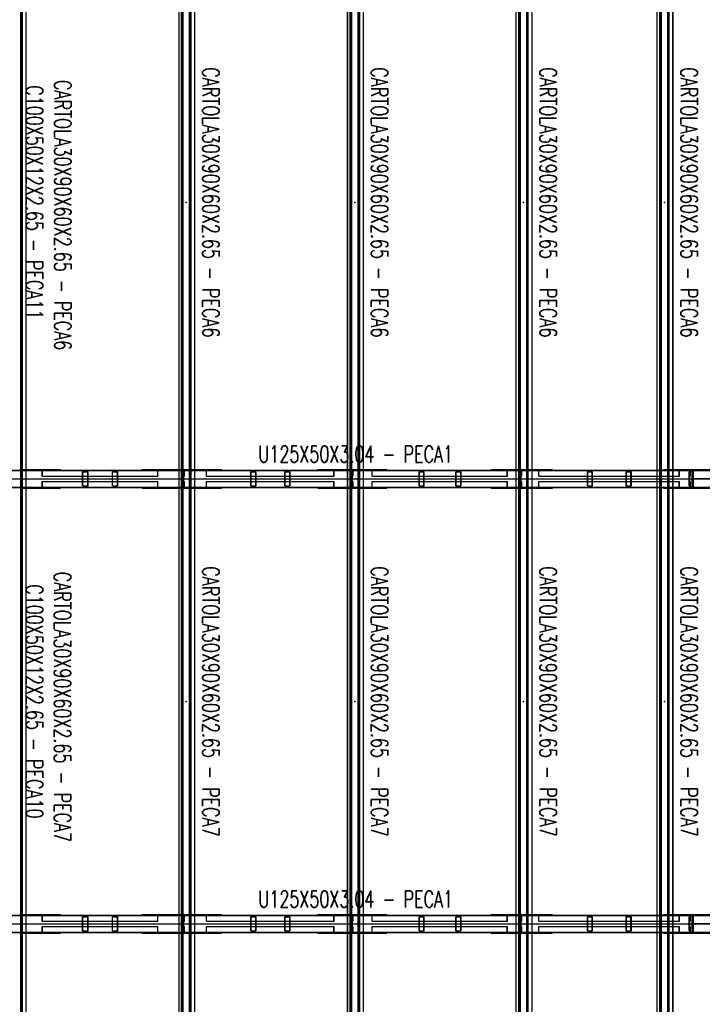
# Model space of a CAD drawing. Header units: feet. Extents: x -13577 to 173285, y -65833 to 34873.
# Tile 55 of 127: x 18922 to 23830, y 8500 to 15581. Entities that reach past the tile are written whole.
import ezdxf
from ezdxf.enums import TextEntityAlignment as Align

# ---------------------------------------------------------------- set-up
doc = ezdxf.new("R2010")
doc.units = ezdxf.units.FT
doc.header["$LTSCALE"] = 10
doc.header["$MEASUREMENT"] = 0
doc.linetypes.add('HIDDEN', pattern=[0.375, 0.25, -0.125])
doc.layers.get('0').update_dxf_attribs({"linetype": 'CONTINUOUS'})
for name, color, linetype in [('FORIR', 4, 'CONTINUOUS'), ('G', 3, 'CONTINUOUS'), ('TR', 6, 'HIDDEN'), ('TXT1', 7, 'CONTINUOUS')]:
    doc.layers.add(name, color=color, linetype=linetype)
doc.styles.add('1', font='romans.shx', dxfattribs={"width": 0.7, "height": 50})

# ---------------------------------------------------------------- blocks, each defined once
blk = doc.blocks.new('3D_INFOM')
blk.add_point((0, 0))
at = {"layer": 'FORIR', "flags": 1}
for tag, p in [('MARK', (7.55, -4.31)), ('NUM_DIS', (7.55, -11.68)), ('NOT_PEZ', (45.73, -11.68)), ('QTA_PEZ', (7.55, -18.55)), ('TIP_PEZ', (45.73, -18.55)), ('TRA_PEZ', (7.55, -26.33)), ('COS_PEZ', (45.73, -26.33)), ('DES_PEZ', (7.55, -33.75))]:
    blk.add_attdef(tag, p, '', height=5, dxfattribs=at)

msp = doc.modelspace()

# ---------------------------------------------------------------- linework, layer by layer
for p, q in [((18913.2, 12278.7), (20125.7, 12278.7)), ((18913.2, 12278.7), (23763.2, 12278.7)), ((18913.2, 12278.7), (23763.2, 12278.7)), ((20125.7, 12278.7), (21338.2, 12278.7)), ((20125.7, 12278.7), (20125.7, 12278.7)), ((21338.2, 12278.7), (22550.7, 12278.7)), ((21338.2, 12278.7), (21338.2, 12278.7)), ((22550.7, 12278.7), (23763.2, 12278.7)), ((22550.7, 12278.7), (22550.7, 12278.7)), ((23763.2, 12278.7), (24975.7, 12278.7)), ((23763.2, 12278.7), (23763.2, 12278.7)), ((23763.2, 12278.7), (28613.2, 12278.7)), ((28613.2, 12278.7), (23763.2, 12278.7)), ((18913.2, 9078.7), (20125.7, 9078.7)), ((18913.2, 9078.7), (23763.2, 9078.7)), ((18913.2, 9078.7), (23763.2, 9078.7)), ((20125.7, 9078.7), (21338.2, 9078.7)), ((20125.7, 9078.7), (20125.7, 9078.7)), ((21338.2, 9078.7), (22550.7, 9078.7)), ((21338.2, 9078.7), (21338.2, 9078.7)), ((22550.7, 9078.7), (23763.2, 9078.7)), ((22550.7, 9078.7), (22550.7, 9078.7)), ((23763.2, 9078.7), (24975.7, 9078.7)), ((23763.2, 9078.7), (23763.2, 9078.7)), ((23763.2, 9078.7), (28613.2, 9078.7)), ((28613.2, 9078.7), (23763.2, 9078.7))]:
    msp.add_line(p, q)
at = {"layer": 'G'}
for p, q in [((18933.1, 741.2), (18933.1, 31693.7)), ((18941.8, 741.2), (18941.8, 31693.7)), ((18968.6, 741.2), (18968.6, 31693.7)), ((18968.9, 741.2), (18968.9, 31693.7)), ((20085.9, 741.2), (20085.9, 31693.7)), ((20145.6, 741.2), (20145.6, 31693.7)), ((21298.4, 741.2), (21298.4, 31693.7)), ((21358.1, 741.2), (21358.1, 31693.7)), ((22510.9, 741.2), (22510.9, 31693.7)), ((22570.6, 741.2), (22570.6, 31693.7)), ((23524.4, 741.3), (23524.4, 20308.8)), ((23584.1, 741.3), (23584.1, 20308.8)), ((20067.8, 12341.2), (20067.8, 16193.7)), ((20154.3, 12341.2), (20154.3, 16193.7)), ((20181.1, 12341.2), (20181.1, 16193.7)), ((20181.4, 12341.2), (20181.4, 16193.7)), ((21280.3, 12341.2), (21280.3, 16193.7)), ((21366.8, 12341.2), (21366.8, 16193.7)), ((21393.6, 12341.2), (21393.6, 16193.7)), ((21393.9, 12341.2), (21393.9, 16193.7)), ((22492.8, 12341.2), (22492.8, 16193.7)), ((22579.3, 12341.2), (22579.3, 16193.7)), ((22606.1, 12341.2), (22606.1, 16193.7)), ((22606.4, 12341.2), (22606.4, 16193.7)), ((23506.3, 12341.2), (23506.3, 16193.7)), ((23592.8, 12341.2), (23592.8, 16193.7)), ((23619.6, 12341.2), (23619.6, 16193.7)), ((23619.9, 12341.2), (23619.9, 16193.7)), ((18968.9, 12346.2), (19216, 12346.2)), ((18968.9, 12341.2), (20085.9, 12341.2)), ((19201.1, 12341.2), (19201.1, 12346.2)), ((19216, 12341.2), (19216, 12346.2)), ((19802.7, 12341.2), (19802.7, 12346.2)), ((19802.7, 12346.2), (20067.8, 12346.2)), ((20181.4, 12346.2), (20373.3, 12346.2)), ((20358.4, 12341.2), (20358.4, 12346.2)), ((20373.3, 12341.2), (20373.3, 12346.2)), ((21065.2, 12341.2), (21065.2, 12346.2)), ((21065.2, 12346.2), (21280.3, 12346.2)), ((21393.9, 12346.2), (21561, 12346.2)), ((21546.1, 12341.2), (21546.1, 12346.2)), ((21561, 12341.2), (21561, 12346.2)), ((22312.7, 12341.2), (22312.7, 12346.2)), ((22312.7, 12346.2), (22492.8, 12346.2)), ((22606.4, 12346.2), (22753.6, 12346.2)), ((22738.6, 12341.2), (22738.6, 12346.2)), ((22753.6, 12341.2), (22753.6, 12346.2)), ((23619.9, 12346.2), (23904.6, 12346.2)), ((23758.3, 12216.2), (23758.3, 12341.2)), ((23758.3, 12341.2), (23768.2, 12341.2)), ((23758.6, 12338.2), (23767.9, 12338.2)), ((23758.6, 12219.2), (23758.6, 12338.2)), ((23758.6, 12338), (23767.9, 12338)), ((23763.2, 12338.2), (23763.2, 12346.2)), ((23763.2, 12219.4), (23763.2, 12338)), ((23767.9, 12219.2), (23767.9, 12338.2)), ((23768.2, 12216.2), (23768.2, 12341.2)), ((18855.3, 12278.7), (18968.9, 12278.7)), ((20085.9, 12278.7), (20154.3, 12278.7)), ((21298.4, 12278.7), (21366.8, 12278.7)), ((22510.9, 12278.7), (22579.3, 12278.7)), ((23524.4, 12278.8), (23592.8, 12278.8)), ((18968.9, 12216.2), (20085.9, 12216.2)), ((18968.9, 12211.2), (19216, 12211.2)), ((19201.1, 12211.2), (19201.1, 12216.2)), ((19216, 12211.2), (19216, 12216.2)), ((19802.7, 12211.2), (19802.7, 12216.2)), ((19802.7, 12211.2), (20067.8, 12211.2)), ((20067.8, 9141.2), (20067.8, 12216.2)), ((20154.3, 9141.2), (20154.3, 12216.2)), ((20181.1, 9141.2), (20181.1, 12216.2)), ((20181.4, 9141.2), (20181.4, 12216.2)), ((20181.4, 12211.2), (20373.3, 12211.2)), ((20358.4, 12211.2), (20358.4, 12216.2)), ((20373.3, 12211.2), (20373.3, 12216.2)), ((21065.2, 12211.2), (21065.2, 12216.2)), ((21065.2, 12211.2), (21280.3, 12211.2)), ((21280.3, 9141.2), (21280.3, 12216.2)), ((21366.8, 9141.2), (21366.8, 12216.2)), ((21393.6, 9141.2), (21393.6, 12216.2)), ((21393.9, 9141.2), (21393.9, 12216.2)), ((21393.9, 12211.2), (21561, 12211.2)), ((21546.1, 12211.2), (21546.1, 12216.2)), ((21561, 12211.2), (21561, 12216.2)), ((22312.7, 12211.2), (22312.7, 12216.2)), ((22312.7, 12211.2), (22492.8, 12211.2)), ((22492.8, 9141.2), (22492.8, 12216.2)), ((22579.3, 9141.2), (22579.3, 12216.2)), ((22606.1, 9141.2), (22606.1, 12216.2)), ((22606.4, 9141.2), (22606.4, 12216.2)), ((22606.4, 12211.2), (22753.6, 12211.2)), ((22738.6, 12211.2), (22738.6, 12216.2)), ((22753.6, 12211.2), (22753.6, 12216.2)), ((23506.3, 9141.2), (23506.3, 12216.2)), ((23592.8, 9141.2), (23592.8, 12216.2)), ((23619.6, 9141.2), (23619.6, 12216.2)), ((23619.9, 9141.2), (23619.9, 12216.2)), ((23619.9, 12211.2), (23904.6, 12211.2)), ((23758.3, 12216.2), (23768.2, 12216.2)), ((23758.6, 12219.4), (23767.9, 12219.4)), ((23758.6, 12219.2), (23767.9, 12219.2)), ((23763.2, 12211.2), (23763.2, 12219.2)), ((18968.9, 9146.2), (19216, 9146.2)), ((18968.9, 9141.2), (20085.9, 9141.2)), ((19201.1, 9141.2), (19201.1, 9146.2)), ((19216, 9141.2), (19216, 9146.2)), ((19802.7, 9141.2), (19802.7, 9146.2)), ((19802.7, 9146.2), (20067.8, 9146.2)), ((20181.4, 9146.2), (20373.3, 9146.2)), ((20358.4, 9141.2), (20358.4, 9146.2)), ((20373.3, 9141.2), (20373.3, 9146.2)), ((21065.2, 9146.2), (21280.3, 9146.2)), ((21065.2, 9141.2), (21065.2, 9146.2)), ((21393.9, 9146.2), (21561, 9146.2)), ((21546.1, 9141.2), (21546.1, 9146.2)), ((21561, 9141.2), (21561, 9146.2)), ((22312.7, 9146.2), (22492.8, 9146.2)), ((22312.7, 9141.2), (22312.7, 9146.2)), ((22606.4, 9146.2), (22753.6, 9146.2)), ((22738.6, 9141.2), (22738.6, 9146.2)), ((22753.6, 9141.2), (22753.6, 9146.2)), ((23619.9, 9146.2), (23904.6, 9146.2)), ((23758.3, 9141.2), (23768.2, 9141.2)), ((23758.3, 9016.2), (23758.3, 9141.2)), ((23758.6, 9138.2), (23767.9, 9138.2)), ((23758.6, 9019.2), (23758.6, 9138.2)), ((23758.6, 9138), (23767.9, 9138)), ((23763.2, 9138.2), (23763.2, 9146.2)), ((23763.2, 9019.4), (23763.2, 9138)), ((23767.9, 9019.2), (23767.9, 9138.2)), ((23768.2, 9016.2), (23768.2, 9141.2)), ((18855.3, 9078.7), (18968.9, 9078.7)), ((20085.9, 9078.7), (20154.3, 9078.7)), ((21298.4, 9078.7), (21366.8, 9078.7)), ((22510.9, 9078.7), (22579.3, 9078.7)), ((23524.4, 9078.8), (23592.8, 9078.8)), ((18968.9, 9016.2), (20085.9, 9016.2)), ((18968.9, 9011.2), (19216, 9011.2)), ((19201.1, 9011.2), (19201.1, 9016.2)), ((19216, 9011.2), (19216, 9016.2)), ((19802.7, 9011.2), (19802.7, 9016.2)), ((19802.7, 9011.2), (20067.8, 9011.2)), ((20067.8, 5941.2), (20067.8, 9016.2)), ((20154.3, 5941.2), (20154.3, 9016.2)), ((20181.1, 5941.2), (20181.1, 9016.2)), ((20181.4, 5941.2), (20181.4, 9016.2)), ((20181.4, 9011.2), (20373.3, 9011.2)), ((20358.4, 9011.2), (20358.4, 9016.2)), ((20373.3, 9011.2), (20373.3, 9016.2)), ((21065.2, 9011.2), (21065.2, 9016.2)), ((21065.2, 9011.2), (21280.3, 9011.2)), ((21280.3, 5941.2), (21280.3, 9016.2)), ((21366.8, 5941.2), (21366.8, 9016.2)), ((21393.6, 5941.2), (21393.6, 9016.2)), ((21393.9, 5941.2), (21393.9, 9016.2)), ((21393.9, 9011.2), (21561, 9011.2)), ((21546.1, 9011.2), (21546.1, 9016.2)), ((21561, 9011.2), (21561, 9016.2)), ((22312.7, 9011.2), (22312.7, 9016.2)), ((22312.7, 9011.2), (22492.8, 9011.2)), ((22492.8, 5941.2), (22492.8, 9016.2)), ((22579.3, 5941.2), (22579.3, 9016.2)), ((22606.1, 5941.2), (22606.1, 9016.2)), ((22606.4, 5941.2), (22606.4, 9016.2)), ((22606.4, 9011.2), (22753.6, 9011.2)), ((22738.6, 9011.2), (22738.6, 9016.2)), ((22753.6, 9011.2), (22753.6, 9016.2)), ((23506.3, 5941.2), (23506.3, 9016.2)), ((23592.8, 5941.2), (23592.8, 9016.2)), ((23619.6, 5941.2), (23619.6, 9016.2)), ((23619.9, 5941.2), (23619.9, 9016.2)), ((23619.9, 9011.2), (23904.6, 9011.2)), ((23758.3, 9016.2), (23768.2, 9016.2)), ((23758.6, 9019.4), (23767.9, 9019.4)), ((23758.6, 9019.2), (23767.9, 9019.2)), ((23763.2, 9011.2), (23763.2, 9019.2))]:
    msp.add_line(p, q, dxfattribs=at)
at = {"layer": 'TR'}
for p, q in [((18930.4, 741.2), (18930.4, 31693.7)), ((18939.1, 741.2), (18939.1, 31693.7)), ((20068.1, 741.2), (20068.1, 31693.7)), ((20089.3, 741.2), (20089.3, 31693.7)), ((20094.6, 741.2), (20094.6, 31693.7)), ((20097.9, 741.2), (20097.9, 31693.7)), ((20142.9, 741.2), (20142.9, 31693.7)), ((20151.6, 741.2), (20151.6, 31693.7)), ((21280.6, 741.2), (21280.6, 31693.7)), ((21301.8, 741.2), (21301.8, 31693.7)), ((21307.1, 741.2), (21307.1, 31693.7)), ((21310.4, 741.2), (21310.4, 31693.7)), ((21355.4, 741.2), (21355.4, 31693.7)), ((21364.1, 741.2), (21364.1, 31693.7)), ((22493.1, 741.2), (22493.1, 31693.7)), ((22514.3, 741.2), (22514.3, 31693.7)), ((22519.6, 741.2), (22519.6, 31693.7)), ((22522.9, 741.2), (22522.9, 31693.7)), ((22567.9, 741.2), (22567.9, 31693.7)), ((22576.6, 741.2), (22576.6, 31693.7)), ((23506.6, 741.3), (23506.6, 20308.8)), ((23527.8, 741.3), (23527.8, 20308.8)), ((23533.1, 741.3), (23533.1, 20308.8)), ((23536.4, 741.3), (23536.4, 20308.8)), ((23581.4, 741.3), (23581.4, 20308.8)), ((23590.1, 741.3), (23590.1, 20308.8)), ((18263.2, 12338.2), (23758.6, 12338.2)), ((18855.3, 12341.2), (18968.9, 12341.2)), ((18927.5, 12341.2), (18927.5, 12346.2)), ((18927.5, 12346.2), (18968.9, 12346.2)), ((18942.4, 12341.2), (18942.4, 12346.2)), ((18963.2, 12338.2), (18963.2, 12341.2)), ((19071.6, 12338), (19071.6, 12341.2)), ((19071.6, 12338), (19915.3, 12338)), ((19084.4, 12297.2), (19084.4, 12338)), ((19085.4, 12297.2), (19085.4, 12341.2)), ((19375, 12228.7), (19375, 12328.7)), ((19375, 12328.7), (19414.6, 12328.7)), ((19376.6, 12228.7), (19376.6, 12328.7)), ((19413, 12228.7), (19413, 12328.7)), ((19414.6, 12228.7), (19414.6, 12328.7)), ((19588.7, 12228.7), (19588.7, 12328.7)), ((19588.7, 12328.7), (19628.3, 12328.7)), ((19590.3, 12228.7), (19590.3, 12328.7)), ((19626.7, 12228.7), (19626.7, 12328.7)), ((19628.3, 12228.7), (19628.3, 12328.7)), ((19902.6, 12338), (19902.6, 12341.2)), ((19915.3, 12297.2), (19915.3, 12338)), ((19916.3, 12297.2), (19916.3, 12341.2)), ((20067.8, 12346.2), (20181.4, 12346.2)), ((20067.8, 12216.2), (20067.8, 12341.2)), ((20084.7, 12341.2), (20084.7, 12346.2)), ((20085.9, 12341.2), (23758.3, 12341.2)), ((20098.7, 12228.7), (20098.7, 12328.7)), ((20098.7, 12328.7), (20103.7, 12328.7)), ((20099.7, 12341.2), (20099.7, 12346.2)), ((20103.7, 12216.2), (20103.7, 12341.2)), ((20106.9, 12338), (20147.7, 12338)), ((20106.9, 12297.2), (20106.9, 12338)), ((20147.7, 12338), (20147.7, 12341.2)), ((20152.7, 12341.2), (20152.7, 12346.2)), ((20154.3, 12216.2), (20154.3, 12341.2)), ((20181.1, 12216.2), (20181.1, 12341.2)), ((20181.4, 12216.2), (20181.4, 12341.2)), ((20248.9, 12338), (20248.9, 12341.2)), ((20248.9, 12338), (21181.8, 12338)), ((20265, 12297.2), (20265, 12338)), ((20266.2, 12297.2), (20266.2, 12341.2)), ((20584.1, 12228.7), (20584.1, 12328.7)), ((20584.1, 12328.7), (20622.8, 12328.7)), ((20586.1, 12228.7), (20586.1, 12328.7)), ((20620.9, 12228.7), (20620.9, 12328.7)), ((20622.8, 12228.7), (20622.8, 12328.7)), ((20828.5, 12228.7), (20828.5, 12328.7)), ((20828.5, 12328.7), (20867.2, 12328.7)), ((20830.5, 12228.7), (20830.5, 12328.7)), ((20865.2, 12228.7), (20865.2, 12328.7)), ((20867.2, 12228.7), (20867.2, 12328.7)), ((21165.7, 12338), (21165.7, 12341.2)), ((21181.8, 12297.2), (21181.8, 12338)), ((21183.1, 12297.2), (21183.1, 12341.2)), ((21280.3, 12346.2), (21393.9, 12346.2)), ((21280.3, 12216.2), (21280.3, 12341.2)), ((21297.3, 12341.2), (21297.3, 12346.2)), ((21311.2, 12228.7), (21311.2, 12328.7)), ((21311.2, 12328.7), (21316.2, 12328.7)), ((21312.3, 12341.2), (21312.3, 12346.2)), ((21316.2, 12216.2), (21316.2, 12341.2)), ((21319.4, 12297.2), (21319.4, 12338)), ((21319.4, 12338), (21360.2, 12338)), ((21360.2, 12338), (21360.2, 12341.2)), ((21365.2, 12341.2), (21365.2, 12346.2)), ((21366.8, 12216.2), (21366.8, 12341.2)), ((21393.6, 12216.2), (21393.6, 12341.2)), ((21393.9, 12216.2), (21393.9, 12341.2)), ((21437.2, 12338), (21437.2, 12341.2)), ((21437.2, 12338), (22428.3, 12338)), ((21456.3, 12297.2), (21456.3, 12338)), ((21457.8, 12297.2), (21457.8, 12341.2)), ((21793.6, 12228.7), (21793.6, 12328.7)), ((21793.6, 12328.7), (21831.2, 12328.7)), ((21795.9, 12228.7), (21795.9, 12328.7)), ((21828.9, 12228.7), (21828.9, 12328.7)), ((21831.2, 12228.7), (21831.2, 12328.7)), ((22058.6, 12228.7), (22058.6, 12328.7)), ((22058.6, 12328.7), (22096.3, 12328.7)), ((22061, 12228.7), (22061, 12328.7)), ((22094, 12228.7), (22094, 12328.7)), ((22096.3, 12228.7), (22096.3, 12328.7)), ((22409.1, 12338), (22409.1, 12341.2)), ((22428.3, 12297.2), (22428.3, 12338)), ((22429.8, 12297.2), (22429.8, 12341.2)), ((22492.8, 12346.2), (22606.4, 12346.2)), ((22492.8, 12216.2), (22492.8, 12341.2)), ((22509.8, 12341.2), (22509.8, 12346.2)), ((22523.7, 12328.7), (22528.7, 12328.7)), ((22523.7, 12228.7), (22523.7, 12328.7)), ((22524.7, 12341.2), (22524.7, 12346.2)), ((22528.7, 12216.2), (22528.7, 12341.2)), ((22531.9, 12338), (22572.7, 12338)), ((22531.9, 12297.2), (22531.9, 12338)), ((22572.7, 12338), (22572.7, 12341.2)), ((22577.7, 12341.2), (22577.7, 12346.2)), ((22579.3, 12216.2), (22579.3, 12341.2)), ((22606.1, 12216.2), (22606.1, 12341.2)), ((22606.4, 12216.2), (22606.4, 12341.2)), ((22632.4, 12338), (22632.4, 12341.2)), ((22632.4, 12338), (23663.6, 12338)), ((22654.2, 12297.2), (22654.2, 12338)), ((22655.9, 12297.2), (22655.9, 12341.2)), ((23003.7, 12228.7), (23003.7, 12328.7)), ((23003.7, 12328.7), (23040.2, 12328.7)), ((23006.3, 12228.7), (23006.3, 12328.7)), ((23037.5, 12228.7), (23037.5, 12328.7)), ((23040.2, 12228.7), (23040.2, 12328.7)), ((23283.7, 12228.7), (23283.7, 12328.7)), ((23283.7, 12328.7), (23320.2, 12328.7)), ((23286.4, 12228.7), (23286.4, 12328.7)), ((23317.6, 12228.7), (23317.6, 12328.7)), ((23320.2, 12228.7), (23320.2, 12328.7)), ((23506.3, 12216.2), (23506.3, 12341.2)), ((23552.3, 12341.2), (23552.3, 12346.2)), ((23552.3, 12346.2), (23619.9, 12346.2)), ((23592.8, 12216.2), (23592.8, 12341.2)), ((23611, 12341.2), (23611, 12346.2)), ((23614, 12341.2), (23614, 12346.2)), ((23619.6, 12216.2), (23619.6, 12341.2)), ((23619.9, 12216.2), (23619.9, 12341.2)), ((23641.9, 12338), (23641.9, 12341.2)), ((23663.6, 12297.2), (23663.6, 12338)), ((23665.3, 12297.2), (23665.3, 12341.2)), ((23736.2, 12341.2), (23736.2, 12346.2)), ((23736.2, 12228.7), (23736.2, 12328.7)), ((23736.2, 12328.7), (23741.2, 12328.7)), ((23741.2, 12216.2), (23741.2, 12341.2)), ((23744.4, 12338), (23758.6, 12338)), ((23744.4, 12297.2), (23744.4, 12338)), ((23763.2, 12338), (23763.2, 12338.2)), ((23767.9, 12338.2), (29263.2, 12338.2)), ((23767.9, 12338), (23785.2, 12338)), ((23768.2, 12341.2), (27438.5, 12341.2)), ((23785.2, 12338), (23785.2, 12341.2)), ((23790.2, 12341.2), (23790.2, 12346.2)), ((19084.4, 12297.2), (19916.3, 12297.2)), ((19084.4, 12219.4), (19084.4, 12260.2)), ((19084.4, 12260.2), (19916.3, 12260.2)), ((19085.4, 12216.2), (19085.4, 12260.2)), ((19915.3, 12219.4), (19915.3, 12260.2)), ((19916.3, 12216.2), (19916.3, 12260.2)), ((20067.8, 12278.7), (20085.9, 12278.7)), ((20103.7, 12297.2), (20106.9, 12297.2)), ((20103.7, 12260.2), (20106.9, 12260.2)), ((20106.9, 12219.4), (20106.9, 12260.2)), ((20154.3, 12278.7), (20181.4, 12278.7)), ((20265, 12297.2), (21183.1, 12297.2)), ((20265, 12219.4), (20265, 12260.2)), ((20265, 12260.2), (21183.1, 12260.2)), ((20266.2, 12216.2), (20266.2, 12260.2)), ((21181.8, 12219.4), (21181.8, 12260.2)), ((21183.1, 12216.2), (21183.1, 12260.2)), ((21280.3, 12278.7), (21298.4, 12278.7)), ((21316.2, 12297.2), (21319.4, 12297.2)), ((21316.2, 12260.2), (21319.4, 12260.2)), ((21319.4, 12219.4), (21319.4, 12260.2)), ((21366.8, 12278.7), (21393.9, 12278.7)), ((21456.3, 12297.2), (22429.8, 12297.2)), ((21456.3, 12219.4), (21456.3, 12260.2)), ((21456.3, 12260.2), (22429.8, 12260.2)), ((21457.8, 12216.2), (21457.8, 12260.2)), ((22428.3, 12219.4), (22428.3, 12260.2)), ((22429.8, 12216.2), (22429.8, 12260.2)), ((22492.8, 12278.7), (22510.9, 12278.7)), ((22528.7, 12297.2), (22531.9, 12297.2)), ((22528.7, 12260.2), (22531.9, 12260.2)), ((22531.9, 12219.4), (22531.9, 12260.2)), ((22579.3, 12278.7), (22606.4, 12278.7)), ((22654.2, 12297.2), (23665.3, 12297.2)), ((22654.2, 12219.4), (22654.2, 12260.2)), ((22654.2, 12260.2), (23665.3, 12260.2)), ((22655.9, 12216.2), (22655.9, 12260.2)), ((23506.3, 12278.8), (23524.4, 12278.8)), ((23592.8, 12278.8), (23619.9, 12278.8)), ((23663.6, 12219.4), (23663.6, 12260.2)), ((23665.3, 12216.2), (23665.3, 12260.2)), ((23741.2, 12297.2), (23744.4, 12297.2)), ((23741.2, 12260.2), (23744.4, 12260.2)), ((23744.4, 12219.4), (23744.4, 12260.2)), ((18263.2, 12219.2), (23758.6, 12219.2)), ((18855.3, 12216.2), (18968.9, 12216.2)), ((18927.5, 12211.2), (18927.5, 12216.2)), ((18927.5, 12211.2), (18968.9, 12211.2)), ((18942.4, 12211.2), (18942.4, 12216.2)), ((18963.2, 12216.2), (18963.2, 12219.2)), ((19071.6, 12216.2), (19071.6, 12219.4)), ((19071.6, 12219.4), (19915.3, 12219.4)), ((19375, 12228.7), (19414.6, 12228.7)), ((19588.7, 12228.7), (19628.3, 12228.7)), ((19902.6, 12216.2), (19902.6, 12219.4)), ((20067.8, 12211.2), (20181.4, 12211.2)), ((20084.7, 12211.2), (20084.7, 12216.2)), ((20085.9, 12216.2), (23758.3, 12216.2)), ((20098.7, 12228.7), (20103.7, 12228.7)), ((20099.7, 12211.2), (20099.7, 12216.2)), ((20106.9, 12219.4), (20147.7, 12219.4)), ((20147.7, 12216.2), (20147.7, 12219.4)), ((20152.7, 12211.2), (20152.7, 12216.2)), ((20248.9, 12216.2), (20248.9, 12219.4)), ((20248.9, 12219.4), (21181.8, 12219.4)), ((20584.1, 12228.7), (20622.8, 12228.7)), ((20828.5, 12228.7), (20867.2, 12228.7)), ((21165.7, 12216.2), (21165.7, 12219.4)), ((21280.3, 12211.2), (21393.9, 12211.2)), ((21297.3, 12211.2), (21297.3, 12216.2)), ((21311.2, 12228.7), (21316.2, 12228.7)), ((21312.3, 12211.2), (21312.3, 12216.2)), ((21319.4, 12219.4), (21360.2, 12219.4)), ((21360.2, 12216.2), (21360.2, 12219.4)), ((21365.2, 12211.2), (21365.2, 12216.2)), ((21437.2, 12216.2), (21437.2, 12219.4)), ((21437.2, 12219.4), (22428.3, 12219.4)), ((21793.6, 12228.7), (21831.2, 12228.7)), ((22058.6, 12228.7), (22096.3, 12228.7)), ((22409.1, 12216.2), (22409.1, 12219.4)), ((22492.8, 12211.2), (22606.4, 12211.2)), ((22509.8, 12211.2), (22509.8, 12216.2)), ((22523.7, 12228.7), (22528.7, 12228.7)), ((22524.7, 12211.2), (22524.7, 12216.2)), ((22531.9, 12219.4), (22572.7, 12219.4)), ((22572.7, 12216.2), (22572.7, 12219.4)), ((22577.7, 12211.2), (22577.7, 12216.2)), ((22632.4, 12216.2), (22632.4, 12219.4)), ((22632.4, 12219.4), (23663.6, 12219.4)), ((23003.7, 12228.7), (23040.2, 12228.7)), ((23283.7, 12228.7), (23320.2, 12228.7)), ((23552.3, 12211.2), (23552.3, 12216.2)), ((23552.3, 12211.2), (23619.9, 12211.2)), ((23611, 12211.2), (23611, 12216.2)), ((23614, 12211.2), (23614, 12216.2)), ((23641.9, 12216.2), (23641.9, 12219.4)), ((23736.2, 12228.7), (23741.2, 12228.7)), ((23736.2, 12211.2), (23736.2, 12216.2)), ((23744.4, 12219.4), (23758.6, 12219.4)), ((23763.2, 12219.4), (23763.2, 12219.2)), ((23767.9, 12219.4), (23785.2, 12219.4)), ((23767.9, 12219.2), (29263.2, 12219.2)), ((23768.2, 12216.2), (27438.5, 12216.2)), ((23785.2, 12216.2), (23785.2, 12219.4)), ((23790.2, 12211.2), (23790.2, 12216.2)), ((18263.2, 9138.2), (23758.6, 9138.2)), ((18855.3, 9141.2), (18968.9, 9141.2)), ((18927.5, 9146.2), (18968.9, 9146.2)), ((18927.5, 9141.2), (18927.5, 9146.2)), ((18942.4, 9141.2), (18942.4, 9146.2)), ((18963.2, 9138.2), (18963.2, 9141.2)), ((19071.6, 9138), (19071.6, 9141.2)), ((19071.6, 9138), (19915.3, 9138)), ((19084.4, 9097.2), (19084.4, 9138)), ((19085.4, 9097.2), (19085.4, 9141.2)), ((19902.6, 9138), (19902.6, 9141.2)), ((19915.3, 9097.2), (19915.3, 9138)), ((19916.3, 9097.2), (19916.3, 9141.2)), ((20067.8, 9146.2), (20181.4, 9146.2)), ((20067.8, 9016.2), (20067.8, 9141.2)), ((20084.7, 9141.2), (20084.7, 9146.2)), ((20085.9, 9141.2), (23758.3, 9141.2)), ((20099.7, 9141.2), (20099.7, 9146.2)), ((20103.7, 9016.2), (20103.7, 9141.2)), ((20106.9, 9097.2), (20106.9, 9138)), ((20106.9, 9138), (20147.7, 9138)), ((20147.7, 9138), (20147.7, 9141.2)), ((20152.7, 9141.2), (20152.7, 9146.2)), ((20154.3, 9016.2), (20154.3, 9141.2)), ((20181.1, 9016.2), (20181.1, 9141.2)), ((20181.4, 9016.2), (20181.4, 9141.2)), ((20248.9, 9138), (20248.9, 9141.2)), ((20248.9, 9138), (21181.8, 9138)), ((20265, 9097.2), (20265, 9138)), ((20266.2, 9097.2), (20266.2, 9141.2)), ((21165.7, 9138), (21165.7, 9141.2)), ((21181.8, 9097.2), (21181.8, 9138)), ((21183.1, 9097.2), (21183.1, 9141.2)), ((21280.3, 9146.2), (21393.9, 9146.2)), ((21280.3, 9016.2), (21280.3, 9141.2)), ((21297.3, 9141.2), (21297.3, 9146.2)), ((21312.3, 9141.2), (21312.3, 9146.2)), ((21316.2, 9016.2), (21316.2, 9141.2)), ((21319.4, 9097.2), (21319.4, 9138)), ((21319.4, 9138), (21360.2, 9138)), ((21360.2, 9138), (21360.2, 9141.2)), ((21365.2, 9141.2), (21365.2, 9146.2)), ((21366.8, 9016.2), (21366.8, 9141.2)), ((21393.6, 9016.2), (21393.6, 9141.2)), ((21393.9, 9016.2), (21393.9, 9141.2)), ((21437.2, 9138), (21437.2, 9141.2)), ((21437.2, 9138), (22428.3, 9138)), ((21456.3, 9097.2), (21456.3, 9138)), ((21457.8, 9097.2), (21457.8, 9141.2)), ((22409.1, 9138), (22409.1, 9141.2)), ((22428.3, 9097.2), (22428.3, 9138)), ((22429.8, 9097.2), (22429.8, 9141.2)), ((22492.8, 9146.2), (22606.4, 9146.2)), ((22492.8, 9016.2), (22492.8, 9141.2)), ((22509.8, 9141.2), (22509.8, 9146.2)), ((22524.7, 9141.2), (22524.7, 9146.2)), ((22528.7, 9016.2), (22528.7, 9141.2)), ((22531.9, 9138), (22572.7, 9138)), ((22531.9, 9097.2), (22531.9, 9138)), ((22572.7, 9138), (22572.7, 9141.2)), ((22577.7, 9141.2), (22577.7, 9146.2)), ((22579.3, 9016.2), (22579.3, 9141.2)), ((22606.1, 9016.2), (22606.1, 9141.2)), ((22606.4, 9016.2), (22606.4, 9141.2)), ((22632.4, 9138), (22632.4, 9141.2)), ((22632.4, 9138), (23663.6, 9138)), ((22654.2, 9097.2), (22654.2, 9138)), ((22655.9, 9097.2), (22655.9, 9141.2)), ((23506.3, 9016.2), (23506.3, 9141.2)), ((23552.3, 9146.2), (23619.9, 9146.2)), ((23552.3, 9141.2), (23552.3, 9146.2)), ((23592.8, 9016.2), (23592.8, 9141.2)), ((23611, 9141.2), (23611, 9146.2)), ((23614, 9141.2), (23614, 9146.2)), ((23619.6, 9016.2), (23619.6, 9141.2)), ((23619.9, 9016.2), (23619.9, 9141.2)), ((23641.9, 9138), (23641.9, 9141.2)), ((23663.6, 9097.2), (23663.6, 9138)), ((23665.3, 9097.2), (23665.3, 9141.2)), ((23736.2, 9141.2), (23736.2, 9146.2)), ((23741.2, 9016.2), (23741.2, 9141.2)), ((23744.4, 9138), (23758.6, 9138)), ((23744.4, 9097.2), (23744.4, 9138)), ((23763.2, 9138), (23763.2, 9138.2)), ((23767.9, 9138.2), (29263.2, 9138.2)), ((23767.9, 9138), (23785.2, 9138)), ((23768.2, 9141.2), (27438.5, 9141.2)), ((23785.2, 9138), (23785.2, 9141.2)), ((23790.2, 9141.2), (23790.2, 9146.2)), ((19084.4, 9097.2), (19916.3, 9097.2)), ((19375, 9128.7), (19414.6, 9128.7)), ((19375, 9028.7), (19375, 9128.7)), ((19376.6, 9028.7), (19376.6, 9128.7)), ((19413, 9028.7), (19413, 9128.7)), ((19414.6, 9028.7), (19414.6, 9128.7)), ((19588.7, 9128.7), (19628.3, 9128.7)), ((19588.7, 9028.7), (19588.7, 9128.7)), ((19590.3, 9028.7), (19590.3, 9128.7)), ((19626.7, 9028.7), (19626.7, 9128.7)), ((19628.3, 9028.7), (19628.3, 9128.7)), ((20067.8, 9078.7), (20085.9, 9078.7)), ((20098.7, 9128.7), (20103.7, 9128.7)), ((20098.7, 9028.7), (20098.7, 9128.7)), ((20103.7, 9097.2), (20106.9, 9097.2)), ((20154.3, 9078.7), (20181.4, 9078.7)), ((20265, 9097.2), (21183.1, 9097.2)), ((20584.1, 9128.7), (20622.8, 9128.7)), ((20584.1, 9028.7), (20584.1, 9128.7)), ((20586.1, 9028.7), (20586.1, 9128.7)), ((20620.9, 9028.7), (20620.9, 9128.7)), ((20622.8, 9028.7), (20622.8, 9128.7)), ((20828.5, 9128.7), (20867.2, 9128.7)), ((20828.5, 9028.7), (20828.5, 9128.7)), ((20830.5, 9028.7), (20830.5, 9128.7)), ((20865.2, 9028.7), (20865.2, 9128.7)), ((20867.2, 9028.7), (20867.2, 9128.7)), ((21280.3, 9078.7), (21298.4, 9078.7)), ((21311.2, 9128.7), (21316.2, 9128.7)), ((21311.2, 9028.7), (21311.2, 9128.7)), ((21316.2, 9097.2), (21319.4, 9097.2)), ((21366.8, 9078.7), (21393.9, 9078.7)), ((21456.3, 9097.2), (22429.8, 9097.2)), ((21793.6, 9028.7), (21793.6, 9128.7)), ((21793.6, 9128.7), (21831.2, 9128.7)), ((21795.9, 9028.7), (21795.9, 9128.7)), ((21828.9, 9028.7), (21828.9, 9128.7)), ((21831.2, 9028.7), (21831.2, 9128.7)), ((22058.6, 9028.7), (22058.6, 9128.7)), ((22058.6, 9128.7), (22096.3, 9128.7)), ((22061, 9028.7), (22061, 9128.7)), ((22094, 9028.7), (22094, 9128.7)), ((22096.3, 9028.7), (22096.3, 9128.7)), ((22492.8, 9078.7), (22510.9, 9078.7)), ((22523.7, 9128.7), (22528.7, 9128.7)), ((22523.7, 9028.7), (22523.7, 9128.7)), ((22528.7, 9097.2), (22531.9, 9097.2)), ((22579.3, 9078.7), (22606.4, 9078.7)), ((22654.2, 9097.2), (23665.3, 9097.2)), ((23003.7, 9128.7), (23040.2, 9128.7)), ((23003.7, 9028.7), (23003.7, 9128.7)), ((23006.3, 9028.7), (23006.3, 9128.7)), ((23037.5, 9028.7), (23037.5, 9128.7)), ((23040.2, 9028.7), (23040.2, 9128.7)), ((23283.7, 9128.7), (23320.2, 9128.7)), ((23283.7, 9028.7), (23283.7, 9128.7)), ((23286.4, 9028.7), (23286.4, 9128.7)), ((23317.6, 9028.7), (23317.6, 9128.7)), ((23320.2, 9028.7), (23320.2, 9128.7)), ((23506.3, 9078.8), (23524.4, 9078.8)), ((23592.8, 9078.8), (23619.9, 9078.8)), ((23736.2, 9128.7), (23741.2, 9128.7)), ((23736.2, 9028.7), (23736.2, 9128.7)), ((23741.2, 9097.2), (23744.4, 9097.2)), ((18263.2, 9019.2), (23758.6, 9019.2)), ((18855.3, 9016.2), (18968.9, 9016.2)), ((18927.5, 9011.2), (18927.5, 9016.2)), ((18927.5, 9011.2), (18968.9, 9011.2)), ((18942.4, 9011.2), (18942.4, 9016.2)), ((18963.2, 9016.2), (18963.2, 9019.2)), ((19071.6, 9019.4), (19915.3, 9019.4)), ((19071.6, 9016.2), (19071.6, 9019.4)), ((19084.4, 9019.4), (19084.4, 9060.2)), ((19084.4, 9060.2), (19916.3, 9060.2)), ((19085.4, 9016.2), (19085.4, 9060.2)), ((19375, 9028.7), (19414.6, 9028.7)), ((19588.7, 9028.7), (19628.3, 9028.7)), ((19902.6, 9016.2), (19902.6, 9019.4)), ((19915.3, 9019.4), (19915.3, 9060.2)), ((19916.3, 9016.2), (19916.3, 9060.2)), ((20067.8, 9011.2), (20181.4, 9011.2)), ((20084.7, 9011.2), (20084.7, 9016.2)), ((20085.9, 9016.2), (23758.3, 9016.2)), ((20098.7, 9028.7), (20103.7, 9028.7)), ((20099.7, 9011.2), (20099.7, 9016.2)), ((20103.7, 9060.2), (20106.9, 9060.2)), ((20106.9, 9019.4), (20106.9, 9060.2)), ((20106.9, 9019.4), (20147.7, 9019.4)), ((20147.7, 9016.2), (20147.7, 9019.4)), ((20152.7, 9011.2), (20152.7, 9016.2)), ((20248.9, 9019.4), (21181.8, 9019.4)), ((20248.9, 9016.2), (20248.9, 9019.4)), ((20265, 9060.2), (21183.1, 9060.2)), ((20265, 9019.4), (20265, 9060.2)), ((20266.2, 9016.2), (20266.2, 9060.2)), ((20584.1, 9028.7), (20622.8, 9028.7)), ((20828.5, 9028.7), (20867.2, 9028.7)), ((21165.7, 9016.2), (21165.7, 9019.4)), ((21181.8, 9019.4), (21181.8, 9060.2)), ((21183.1, 9016.2), (21183.1, 9060.2)), ((21280.3, 9011.2), (21393.9, 9011.2)), ((21297.3, 9011.2), (21297.3, 9016.2)), ((21311.2, 9028.7), (21316.2, 9028.7)), ((21312.3, 9011.2), (21312.3, 9016.2)), ((21316.2, 9060.2), (21319.4, 9060.2)), ((21319.4, 9019.4), (21319.4, 9060.2)), ((21319.4, 9019.4), (21360.2, 9019.4)), ((21360.2, 9016.2), (21360.2, 9019.4)), ((21365.2, 9011.2), (21365.2, 9016.2)), ((21437.2, 9019.4), (22428.3, 9019.4)), ((21437.2, 9016.2), (21437.2, 9019.4)), ((21456.3, 9060.2), (22429.8, 9060.2)), ((21456.3, 9019.4), (21456.3, 9060.2)), ((21457.8, 9016.2), (21457.8, 9060.2)), ((21793.6, 9028.7), (21831.2, 9028.7)), ((22058.6, 9028.7), (22096.3, 9028.7)), ((22409.1, 9016.2), (22409.1, 9019.4)), ((22428.3, 9019.4), (22428.3, 9060.2)), ((22429.8, 9016.2), (22429.8, 9060.2)), ((22492.8, 9011.2), (22606.4, 9011.2)), ((22509.8, 9011.2), (22509.8, 9016.2)), ((22523.7, 9028.7), (22528.7, 9028.7)), ((22524.7, 9011.2), (22524.7, 9016.2)), ((22528.7, 9060.2), (22531.9, 9060.2)), ((22531.9, 9019.4), (22531.9, 9060.2)), ((22531.9, 9019.4), (22572.7, 9019.4)), ((22572.7, 9016.2), (22572.7, 9019.4)), ((22577.7, 9011.2), (22577.7, 9016.2)), ((22632.4, 9019.4), (23663.6, 9019.4)), ((22632.4, 9016.2), (22632.4, 9019.4)), ((22654.2, 9060.2), (23665.3, 9060.2)), ((22654.2, 9019.4), (22654.2, 9060.2)), ((22655.9, 9016.2), (22655.9, 9060.2)), ((23003.7, 9028.7), (23040.2, 9028.7)), ((23283.7, 9028.7), (23320.2, 9028.7)), ((23552.3, 9011.2), (23552.3, 9016.2)), ((23552.3, 9011.2), (23619.9, 9011.2)), ((23611, 9011.2), (23611, 9016.2)), ((23614, 9011.2), (23614, 9016.2)), ((23641.9, 9016.2), (23641.9, 9019.4)), ((23663.6, 9019.4), (23663.6, 9060.2)), ((23665.3, 9016.2), (23665.3, 9060.2)), ((23736.2, 9028.7), (23741.2, 9028.7)), ((23736.2, 9011.2), (23736.2, 9016.2)), ((23741.2, 9060.2), (23744.4, 9060.2)), ((23744.4, 9019.4), (23744.4, 9060.2)), ((23744.4, 9019.4), (23758.6, 9019.4)), ((23763.2, 9019.4), (23763.2, 9019.2)), ((23767.9, 9019.4), (23785.2, 9019.4)), ((23767.9, 9019.2), (29263.2, 9019.2)), ((23768.2, 9016.2), (27438.5, 9016.2)), ((23785.2, 9016.2), (23785.2, 9019.4)), ((23790.2, 9011.2), (23790.2, 9016.2))]:
    msp.add_line(p, q, dxfattribs=at)

# ---------------------------------------------------------------- block references
at = {"xscale": 10, "yscale": 10, "zscale": 10}
for p in [(21338.2, 12278.7), (21338.2, 9078.7)]:
    msp.add_blockref('3D_INFOM', p, dxfattribs=at)
at = {"layer": 'TXT1', "color": 7, "xscale": 10, "yscale": 10, "zscale": 10}
for p in [(20120.3, 14267.5), (21332.8, 14267.5), (22545.3, 14267.5), (23558.8, 14267.5), (20120.3, 10678.7), (21332.8, 10678.7), (22545.3, 10678.7), (23558.8, 10678.8)]:
    msp.add_blockref('3D_INFOM', p, dxfattribs=at)

# ---------------------------------------------------------------- texts
at = {"layer": 'TXT1', "color": 7, "style": '1', "width": 0.7}
for s, p in [('CARTOLA30X90X60X2.65 - PECA6', (20201.4, 14267.5)), ('CARTOLA30X90X60X2.65 - PECA6', (21413.9, 14267.5)), ('CARTOLA30X90X60X2.65 - PECA6', (22626.4, 14267.5)), ('CARTOLA30X90X60X2.65 - PECA6', (23639.9, 14267.5)), ('CARTOLA30X90X60X2.65 - PECA6', (19135.9, 14175.4)), ('C100X50X12X2.65 - PECA11', (18933.2, 14267.5)), ('CARTOLA30X90X60X2.65 - PECA7', (20201.4, 10678.7)), ('CARTOLA30X90X60X2.65 - PECA7', (21413.9, 10678.7)), ('CARTOLA30X90X60X2.65 - PECA7', (22626.4, 10678.7)), ('CARTOLA30X90X60X2.65 - PECA7', (23639.9, 10678.8)), ('CARTOLA30X90X60X2.65 - PECA7', (19133.8, 10639)), ('C100X50X12X2.65 - PECA10', (18933.2, 10678.7))]:
    msp.add_text(s, height=120, rotation=270, dxfattribs=at).set_placement(p, align=Align.BOTTOM_CENTER)
for p in [(21338.2, 12361.2), (21338.2, 9161.2)]:
    msp.add_text('U125X50X3.04 - PECA1', height=120, dxfattribs=at).set_placement(p, align=Align.BOTTOM_CENTER)

doc.saveas('drawing.dxf')
